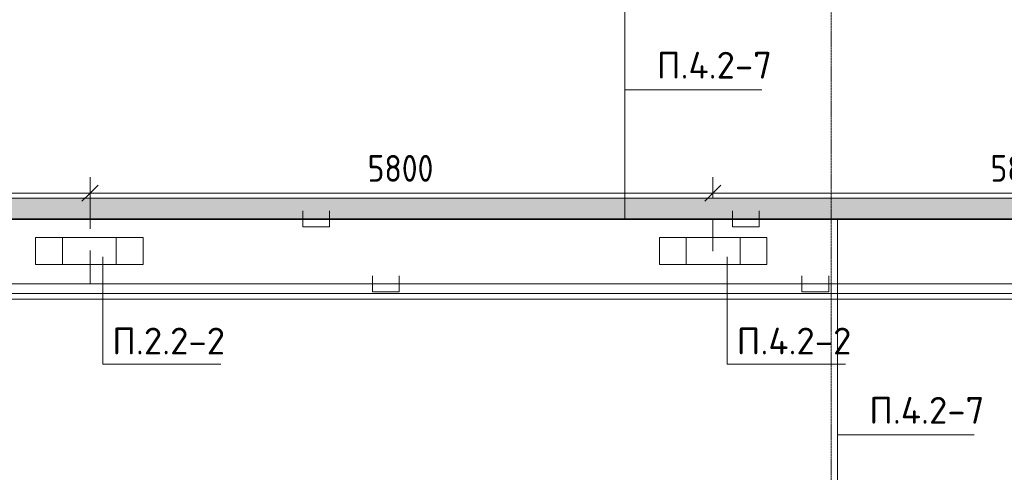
# Model space of a CAD drawing. Header units: millimetres. Extents: x -32229 to 288056, y -13689 to 125138.
# Tile 90 of 193: x -2420 to 6749, y 94534 to 98755. Entities that reach past the tile are written whole.
import ezdxf

# ---------------------------------------------------------------- set-up
doc = ezdxf.new("R2010")
doc.units = ezdxf.units.MM
doc.linetypes.add('ADSK_Линия сетки', pattern=[25, 20, -2.5, 0, -2.5])
for name, color, linetype, lineweight in [('A-ANNO-DIMS', 7, 'Continuous', 9), ('A-ANNO-DIMS-200', 7, 'Continuous', 9), ('A-ANNO-NOTE', 7, 'Continuous', 18), ('A-DETL-THIN', 7, 'Continuous', 9), ('A-FLOR', 7, 'Continuous', 18), ('A-GENM', 7, 'Continuous', 18), ('G-ANNO-TEXT', 7, 'Continuous', 9), ('M-EQPM', 7, 'Continuous', 18), ('S-GRID', 7, 'Continuous', 9)]:
    doc.layers.add(name, color=color, linetype=linetype, lineweight=lineweight)
doc.layers.add('A-DETL', color=7, linetype='Continuous', lineweight=9, true_color=0x00a600)
doc.styles.add('GOST Common_3', font='GOST_Common.ttf', dxfattribs={"width": 0.9, "height": 250})
doc.styles.add('ISOCPEUR', font='isocpeur.ttf', dxfattribs={"height": 250})
doc.dimstyles.new('ГОСТ_2_5_мм2', dxfattribs={"dimscale": 304.8, "dimtxt": 251.428749, "dimasz": 0.492126, "dimexe": 0.492126, "dimexo": 0.656168, "dimgap": 0.098425, "dimtad": 1, "dimdec": 0, "dimdsep": 46, "dimtxsty": 'GOST Common_3', "dimblk1": 'OBLIQUE', "dimblk2": 'OBLIQUE', "dimsah": 1, "dimcen": 0.09, "dimazin": 2, "dimtfac": 1, "dimtdec": 4, "dimtix": 1, "dimtmove": 0, "dimatfit": 3, "dimfxl": 1, "dimtvp": 1, "dimtolj": 1, "dimtzin": 0, "dimarcsym": 2})

# ---------------------------------------------------------------- blocks, each defined once
blk = doc.blocks.new('АР_Лоток - 200х100h_ЛВ1-7240422--02 ЭО')
at = {"layer": 'M-EQPM', "lineweight": 13, "true_color": 0xf3f3f3}
blk.add_hatch(color=7, dxfattribs=at).paths.add_polyline_path([(27367.4, -100), (42000, -100), (42000, 100), (0, 100), (0, -100), (16968.5, -100)])
blk = doc.blocks.new('АР-Заполнение деф_ шва - Д_ш_-4425338--02 ЭО')
at = {"layer": 'A-GENM', "color": 253, "lineweight": 13, "true_color": 0xaaaaaa}
for p, q in [((0, 25), (43650, 25)), ((0, -25), (43650, -25))]:
    blk.add_line(p, q, dxfattribs=at)
blk = doc.blocks.new('Наметкина 10_РД_АР_П_rvt-1--02 ЭО')
at = {"layer": 'A-FLOR', "color": 253, "lineweight": 13, "true_color": 0xaaaaaa}
for p, q in [((-19914.7, 97090), (22085.3, 97090)), ((22285.3, 96890), (-19914.7, 96890)), ((22685.3, 96200), (-19914.7, 96200)), ((-19914.7, 96150), (22735.3, 96150))]:
    blk.add_line(p, q, dxfattribs=at)
at = {"layer": 'A-GENM', "color": 253, "lineweight": 13, "true_color": 0xaaaaaa, "rotation": 180}
blk.add_blockref('АР-Заполнение деф_ шва - Д_ш_-4425338--02 ЭО', (22685.3, 96175), dxfattribs=at)
at = {"layer": 'M-EQPM', "color": 253, "lineweight": 13, "true_color": 0xaaaaaa}
blk.add_blockref('АР_Лоток - 200х100h_ЛВ1-7240422--02 ЭО', (-19914.7, 96990), dxfattribs=at)
blk = doc.blocks.new('DIMBLOCK131--02 ЭО')
at = {"layer": 'A-ANNO-DIMS-200'}
for p, q in [((-7564.8, 96795.3), (-7564.8, 97286.6)), ((-1764.8, 96803), (-1764.8, 97286.6)), ((-7564.8, 97136.6), (-7489.8, 97211.6)), ((-1764.8, 97136.6), (-1689.8, 97211.6)), ((-7564.8, 97136.6), (-7639.8, 97061.6)), ((-7564.8, 97136.6), (-1764.8, 97136.6)), ((-7564.8, 97136.6), (-7564.8, 96795.3)), ((-1764.8, 97136.6), (-1839.8, 97061.6)), ((-1764.8, 97136.6), (-1764.8, 96803))]:
    blk.add_line(p, q, dxfattribs=at)
at = {"layer": 'A-ANNO-DIMS-200', "color": 0, "insert": (-4980.1, 97493.3), "char_height": 250, "width": 756.843, "attachment_point": 1, "line_spacing_factor": 1.022761, "style": 'GOST Common_3'}
blk.add_mtext('5800', dxfattribs=at)
blk = doc.blocks.new('_Oblique')
at = {"color": 0, "linetype": 'ByBlock', "lineweight": -2}
blk.add_line((-0.5, -0.5), (0.5, 0.5), dxfattribs=at)
blk = doc.blocks.new('DIMBLOCK132--02 ЭО')
at = {"layer": 'A-ANNO-DIMS-200'}
for p, q in [((-1764.8, 96803), (-1764.8, 97286.6)), ((4035.4, 97097.6), (4035.4, 97286.6)), ((-1764.8, 97136.6), (-1689.8, 97211.6)), ((4035.4, 97136.6), (4110.4, 97211.6)), ((-1764.8, 97136.6), (-1839.8, 97061.6)), ((-1764.8, 97136.6), (4035.4, 97136.6)), ((-1764.8, 97136.6), (-1764.8, 96803)), ((4035.4, 97136.6), (3960.4, 97061.6)), ((4035.4, 97136.6), (4035.4, 97097.6))]:
    blk.add_line(p, q, dxfattribs=at)
at = {"layer": 'A-ANNO-DIMS-200', "color": 0, "insert": (820, 97493.3), "char_height": 250, "width": 756.843, "attachment_point": 1, "line_spacing_factor": 1.022761, "style": 'GOST Common_3'}
blk.add_mtext('5800', dxfattribs=at)
blk = doc.blocks.new('DIMBLOCK133--02 ЭО')
at = {"layer": 'A-ANNO-DIMS-200'}
for p, q in [((4035.4, 97097.6), (4035.4, 97286.6)), ((9835, 96799.3), (9835, 97286.6)), ((4035.4, 97136.6), (4110.4, 97211.6)), ((9835, 97136.6), (9910, 97211.6)), ((4035.4, 97136.6), (3960.4, 97061.6)), ((4035.4, 97136.6), (9835, 97136.6)), ((4035.4, 97136.6), (4035.4, 97097.6)), ((9835, 97136.6), (9760, 97061.6)), ((9835, 97136.6), (9835, 96799.3))]:
    blk.add_line(p, q, dxfattribs=at)
at = {"layer": 'A-ANNO-DIMS-200', "color": 0, "insert": (6619.8, 97493.3), "char_height": 250, "width": 756.843, "attachment_point": 1, "line_spacing_factor": 1.022761, "style": 'GOST Common_3'}
blk.add_mtext('5800', dxfattribs=at)

msp = doc.modelspace()

# ---------------------------------------------------------------- linework, layer by layer
at = {"layer": 'A-ANNO-NOTE', "color": 5, "lineweight": 9, "true_color": 0x0000ff}
for p, q in [((-2271.5, 96724.1), (-1271.5, 96724.1)), ((-2271.5, 96471.4), (-2271.5, 96724.1)), ((-2021.5, 96471.4), (-2021.5, 96724.1)), ((-1521.5, 96724.1), (-1521.5, 96471.4)), ((-1271.5, 96724.1), (-1271.5, 96471.4)), ((-1271.5, 96471.4), (-2271.5, 96471.4))]:
    msp.add_line(p, q, dxfattribs=at)
at = {"layer": 'A-ANNO-NOTE', "color": 1, "lineweight": 9, "true_color": 0xff0000}
for p, q in [((3537.5, 96724.1), (4537.5, 96724.1)), ((3537.5, 96471.4), (3537.5, 96724.1)), ((3787.5, 96471.4), (3787.5, 96724.1)), ((4287.5, 96724.1), (4287.5, 96471.4)), ((4537.5, 96724.1), (4537.5, 96471.4)), ((4537.5, 96471.4), (3537.5, 96471.4))]:
    msp.add_line(p, q, dxfattribs=at)
at = {"layer": 'A-DETL', "color": 1, "true_color": 0xff0000}
for p, q in [((3216.4, 96897.6), (3216.4, 99310.7)), ((216.4, 96972.6), (216.4, 96822.6)), ((466.4, 96822.6), (466.4, 96972.6)), ((4216.4, 96972.6), (4216.4, 96822.6)), ((4466.4, 96822.6), (4466.4, 96972.6)), ((21890.3, 96897.6), (-20779.4, 96897.6)), ((216.4, 96822.6), (466.4, 96822.6)), ((4035.4, 96597.6), (4035.4, 96897.6)), ((4216.4, 96822.6), (4466.4, 96822.6)), ((5194, 94397.6), (5194, 96897.6))]:
    msp.add_line(p, q, dxfattribs=at)
at = {"layer": 'A-DETL', "color": 5, "true_color": 0x0000ff}
for p, q in [((-1764.8, 96603), (-1764.8, 96292.2)), ((864, 96367.2), (864, 96217.2)), ((1114, 96217.2), (1114, 96367.2)), ((4864, 96367.2), (4864, 96217.2)), ((5114, 96217.2), (5114, 96367.2)), ((27886.3, 96292.2), (-19310.2, 96292.2)), ((864, 96217.2), (1114, 96217.2)), ((4864, 96217.2), (5114, 96217.2))]:
    msp.add_line(p, q, dxfattribs=at)
at = {"layer": 'A-DETL-THIN'}
for p, q in [((4490.2, 98100.5), (3216.4, 98100.5)), ((-1646.4, 96542.7), (-1646.4, 95542.7)), ((4168.6, 96542.7), (4168.6, 95542.7)), ((-1646.4, 95542.7), (-546.4, 95542.7)), ((4168.6, 95542.7), (5268.6, 95542.7)), ((6467.9, 94882.4), (5194, 94882.4))]:
    msp.add_line(p, q, dxfattribs=at)
at = {"layer": 'S-GRID', "color": 253, "linetype": 'ADSK_Линия сетки', "true_color": 0xaaaaaa}
msp.add_line((5135.3, -12088.9), (5135.3, 125138.4), dxfattribs=at)

# ---------------------------------------------------------------- block references
at = {"lineweight": 5}
msp.add_blockref('Наметкина 10_РД_АР_П_rvt-1--02 ЭО', (0, 0), dxfattribs=at)

# ---------------------------------------------------------------- texts
at = {"layer": 'G-ANNO-TEXT', "char_height": 250, "attachment_point": 1, "line_spacing_factor": 1.139951, "style": 'ISOCPEUR'}
for s, insert, width in [('\\pt600,1200,1800,2400,3000,3600,4200,4800,5400,6000,6600,7200,7800,8400,9000,9600,10200,10800,11400,12000,12600,13200,13800,14400,15000,15600,16200,16800,17400,18000,18600,19200;П.4.2-7', (3512.7, 98455.1), 1096.86), ('\\pt600,1200,1800,2400,3000,3600,4200,4800,5400,6000,6600,7200,7800,8400,9000,9600,10200,10800,11400,12000,12600,13200,13800,14400,15000,15600,16200,16800,17400,18000,18600,19200;П.2.2-2', (-1558.7, 95883.1), 1068.58), ('\\pt600,1200,1800,2400,3000,3600,4200,4800,5400,6000,6600,7200,7800,8400,9000,9600,10200,10800,11400,12000,12600,13200,13800,14400,15000,15600,16200,16800,17400,18000,18600,19200;П.4.2-2', (4256.3, 95883.1), 1096.86), ('\\pt600,1200,1800,2400,3000,3600,4200,4800,5400,6000,6600,7200,7800,8400,9000,9600,10200,10800,11400,12000,12600,13200,13800,14400,15000,15600,16200,16800,17400,18000,18600,19200;П.4.2-7', (5490.3, 95237.1), 1096.86)]:
    msp.add_mtext(s, dxfattribs=dict(at, insert=insert, width=width))

# ---------------------------------------------------------------- dimensions: what is measured, and where the dimension line sits
at = {"layer": 'A-ANNO-DIMS'}
for base, p1, p2, override, picture, middle in [((-1764.8, 97136.6), (-7564.8, 96595.3), (-1764.8, 96603), {"dimpost": '<>', "dimfxl": 5800.011118}, 'DIMBLOCK131--02 ЭО', (-4664.8, 97291.6)), ((4035.4, 97136.6), (-1764.8, 96603), (4035.4, 96897.6), {"dimpost": '<>', "dimfxl": 5807.63497}, 'DIMBLOCK132--02 ЭО', (1135.3, 97291.6)), ((9835, 97136.6), (4035.4, 96897.6), (9835, 96599.3), {"dimpost": '<>', "dimfxl": 5807.251909}, 'DIMBLOCK133--02 ЭО', (6935.2, 97291.6))]:
    dim = msp.add_linear_dim(base=base, p1=p1, p2=p2, dimstyle='ГОСТ_2_5_мм2', override=override, dxfattribs=at)
    dim.commit()
    dim.dimension.update_dxf_attribs({"geometry": picture, "text_midpoint": middle})

doc.saveas('drawing.dxf')
